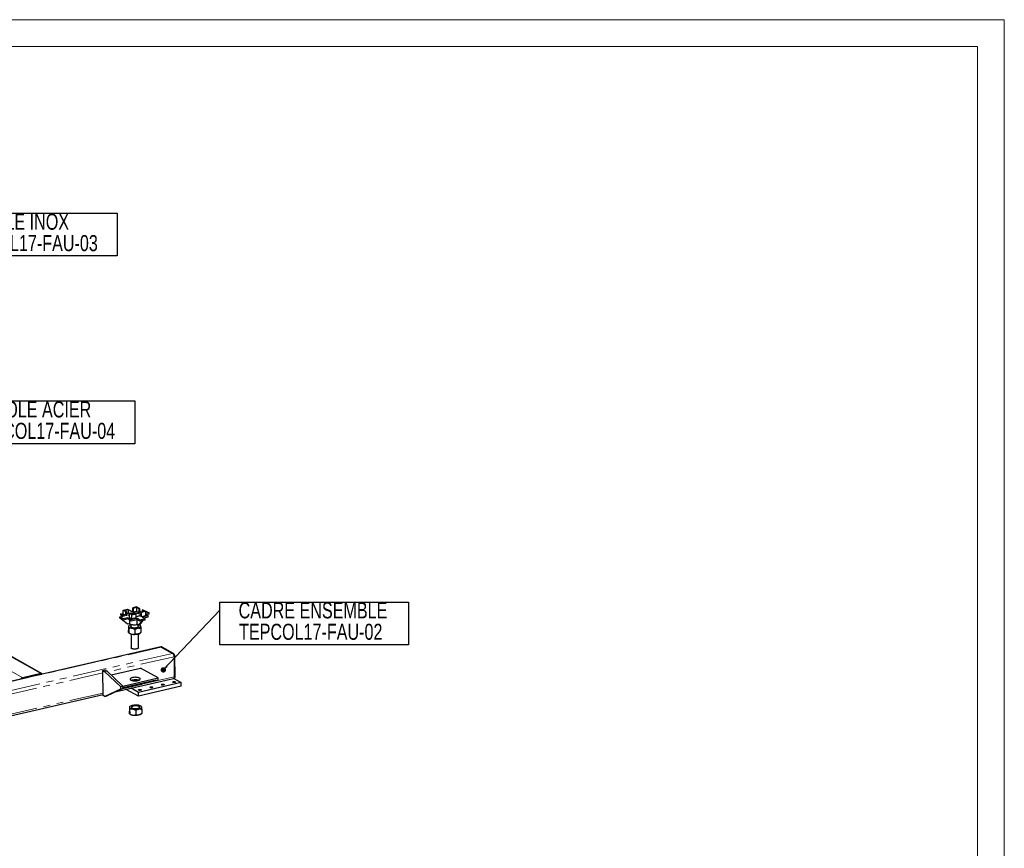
# Model space of a CAD drawing. Header units: millimetres. Extents: x 0 to 841, y 0 to 594.
# Tile 107 of 107: x 657 to 841, y 439 to 594. Entities that reach past the tile are written whole.
import ezdxf

# ---------------------------------------------------------------- set-up
doc = ezdxf.new("R2010")
doc.units = ezdxf.units.MM
doc.linetypes.add('PHANTOM', pattern=[12.7, 6.35, -1.27, 1.27, -1.27, 1.27, -1.27])
doc.layers.add('NOTES', color=6, linetype='Continuous')
doc.layers.add('TRAIT-FORT', color=4, linetype='Continuous', lineweight=25)
doc.styles.add('SLDTEXTSTYLE0', font='TXT', dxfattribs={"width": 0.75})
doc.dimstyles.new('SLDDIMSTYLE1', dxfattribs={"dimtxt": 0.18, "dimasz": 1, "dimexe": 0, "dimexo": 0.0625, "dimgap": 0, "dimtad": 0, "dimtih": 1, "dimtoh": 1, "dimdec": 0, "dimrnd": 1e-09, "dimzin": 0, "dimdsep": 46, "dimtxsty": 'Standard', "dimblk1": 'DOT', "dimblk2": 'DOT', "dimsah": 1, "dimcen": 0.09, "dimadec": 0, "dimazin": 0, "dimtfac": 1, "dimtdec": 0, "dimtofl": 0, "dimtmove": 0, "dimatfit": 3, "dimldrblk": 'DOT', "dimfxl": 1, "dimfrac": 2, "dimtolj": 1, "dimtzin": 0, "dimarcsym": 0})

# ---------------------------------------------------------------- blocks, each defined once
blk = doc.blocks.new('SW_NOTE_4')
at = {"layer": 'NOTES', "color": 0}
for p, q in [((0, -6.42), (0, 1.51)), ((0, 1.51), (33.96, 1.51)), ((33.96, 1.51), (33.96, -6.42)), ((33.96, -6.42), (0, -6.42))]:
    blk.add_line(p, q, dxfattribs=at)
at = {"layer": 'NOTES', "color": 0, "char_height": 3, "attachment_point": 2, "style": 'SLDTEXTSTYLE0'}
for s, insert in [('TOLE INOX', (16.94, 1.45)), ('TECPOL17-FAU-03', (16.95, -2.55))]:
    blk.add_mtext(s, dxfattribs=dict(at, insert=insert))
blk = doc.blocks.new('SW_NOTE_5')
at = {"layer": 'NOTES', "color": 0}
for p, q in [((0, -6.54), (0, 1.51)), ((0, 1.51), (33.96, 1.51)), ((33.96, 1.51), (33.96, -6.54)), ((33.96, -6.54), (0, -6.54))]:
    blk.add_line(p, q, dxfattribs=at)
at = {"layer": 'NOTES', "color": 0, "char_height": 3, "attachment_point": 2, "style": 'SLDTEXTSTYLE0'}
for s, insert in [('TOLE ACIER', (16.89, 1.38)), ('TEPCOL17-FAU-04', (16.92, -2.62))]:
    blk.add_mtext(s, dxfattribs=dict(at, insert=insert))
blk = doc.blocks.new('SW_NOTE_6')
at = {"layer": 'NOTES', "color": 0}
for p, q in [((0, -6.42), (0, 1.51)), ((0, 1.51), (35.22, 1.51)), ((35.22, 1.51), (35.22, -6.42)), ((35.22, -6.42), (0, -6.42))]:
    blk.add_line(p, q, dxfattribs=at)
at = {"layer": 'NOTES', "color": 0, "char_height": 3, "attachment_point": 2, "style": 'SLDTEXTSTYLE0'}
for s, insert in [('CADRE ENSEMBLE', (17.4, 1.49)), ('TEPCOL17-FAU-02', (16.98, -2.51))]:
    blk.add_mtext(s, dxfattribs=dict(at, insert=insert))
blk = doc.blocks.new('_Dot')
at = {"color": 0, "linetype": 'ByBlock', "lineweight": -2}
blk.add_line((-0.5, 0), (-1, 0), dxfattribs=at)
at = {"color": 0, "linetype": 'ByBlock', "const_width": 0.5}
blk.add_lwpolyline([(-0.25, 0, 1), (0.25, 0, 1)], format="xyb", close=True, dxfattribs=at)

msp = doc.modelspace()

# ---------------------------------------------------------------- linework, layer by layer
at = {"color": 7, "linetype": 'Continuous', "lineweight": 18}
for p, q in [((841, 594), (0, 594)), ((841, 594), (841, 0)), ((836, 589), (5, 589)), ((836, 589), (836, 5))]:
    msp.add_line(p, q, dxfattribs=at)
at = {"color": 8, "linetype": 'PHANTOM', "lineweight": 18}
for p, q in [((661.22098, 471.97133), (635.12018, 486.55685)), ((683.68092, 476.90924), (644.22813, 467.87048)), ((683.78712, 476.93357), (683.68092, 476.90924)), ((685.79007, 475.73061), (646.33728, 466.69185)), ((657.82251, 471.19273), (649.5458, 475.81788)), ((686.05907, 475.1155), (673.71051, 472.28641)), ((685.89627, 475.75494), (685.79007, 475.73061)), ((686.16527, 475.13983), (686.05907, 475.1155)), ((672.78377, 472.07409), (646.89975, 466.14397)), ((676.51484, 469.39424), (683.09938, 470.90278)), ((686.10186, 471.37322), (680.04834, 469.98634)), ((686.20806, 471.39756), (686.10186, 471.37322)), ((672.82657, 468.33181), (648.18764, 462.68696))]:
    msp.add_line(p, q, dxfattribs=at)
at = {"layer": 'TRAIT-FORT', "color": 4, "linetype": 'Continuous', "lineweight": 25}
for p, q in [((661.47024, 471.94002), (635.21537, 486.61164)), ((676.56939, 483.81401), (677.39246, 484.00258)), ((676.57808, 483.05386), (676.56939, 483.81401)), ((676.56939, 483.81401), (677.05964, 483.54005)), ((676.82756, 483.79526), (677.49132, 483.94733)), ((677.21894, 483.57655), (676.82756, 483.79526)), ((677.05964, 483.54005), (677.21894, 483.57655)), ((677.06833, 482.77991), (677.05964, 483.54005)), ((677.21894, 483.57655), (677.22763, 482.8164)), ((677.39246, 484.00258), (677.49132, 483.94733)), ((677.49132, 483.94733), (677.50002, 483.18718)), ((677.49272, 483.8249), (677.66027, 483.86329)), ((677.66027, 483.86329), (678.18756, 483.56863)), ((677.69586, 483.21063), (677.85516, 483.24713)), ((678.26711, 483.01693), (677.85516, 483.24713)), ((678.18756, 483.56863), (678.35086, 483.60605)), ((679.13358, 484.41768), (678.34365, 484.2367)), ((678.34365, 484.2367), (678.44251, 484.18145)), ((678.35234, 483.47655), (678.34365, 484.2367)), ((678.4512, 483.4213), (678.35234, 483.47655)), ((678.44251, 484.18145), (679.07314, 484.32593)), ((678.44251, 484.18145), (678.4512, 483.4213)), ((679.08184, 483.56578), (678.4512, 483.4213)), ((679.07314, 484.32593), (679.48509, 484.09573)), ((679.07314, 484.32593), (679.08184, 483.56578)), ((679.49378, 483.33558), (679.08184, 483.56578)), ((679.13358, 484.41768), (679.64439, 484.13223)), ((679.64439, 484.13223), (679.48509, 484.09573)), ((679.48509, 484.09573), (679.49378, 483.33558)), ((679.65308, 483.37208), (679.49378, 483.33558)), ((679.64439, 484.13223), (679.65308, 483.37208)), ((679.65038, 483.6089), (679.95172, 483.4405)), ((680.51269, 483.5476), (679.84892, 483.39553)), ((679.84892, 483.39553), (679.85762, 482.63538)), ((679.94779, 483.34028), (679.84892, 483.39553)), ((680.77086, 483.52885), (679.94779, 483.34028)), ((679.94779, 483.34028), (679.95648, 482.58013)), ((679.95172, 483.4405), (680.12458, 483.4801)), ((680.28061, 483.80281), (680.12131, 483.76631)), ((680.12131, 483.76631), (680.51269, 483.5476)), ((680.12131, 483.76631), (680.12483, 483.45874)), ((680.77086, 483.52885), (680.28061, 483.80281)), ((680.64481, 483.59929), (680.80134, 483.63515)), ((680.77955, 482.7687), (680.77086, 483.52885)), ((681.40443, 483.29814), (680.77515, 483.15397)), ((680.80134, 483.63515), (681.40443, 483.29814)), ((681.4071, 483.06424), (681.40443, 483.29814)), ((675.95321, 482.52443), (676.80282, 482.71908)), ((676.55629, 482.18741), (675.95321, 482.52443)), ((675.95588, 482.29053), (675.95321, 482.52443)), ((676.55897, 481.95352), (675.95588, 482.29053)), ((676.12723, 483.09661), (676.57642, 483.19952)), ((676.80282, 482.71908), (676.12723, 483.09661)), ((676.12991, 482.86271), (676.12723, 483.09661)), ((676.50787, 482.6515), (676.12991, 482.86271)), ((676.29532, 482.10085), (676.21952, 482.14321)), ((677.29492, 481.21706), (676.21952, 482.14321)), ((676.29532, 482.10085), (677.37072, 481.1747)), ((677.40591, 482.38206), (676.55629, 482.18741)), ((676.55897, 481.95352), (676.55629, 482.18741)), ((677.40859, 482.14817), (676.55897, 481.95352)), ((677.06833, 482.77991), (676.57808, 483.05386)), ((677.22763, 482.8164), (677.06833, 482.77991)), ((677.50002, 483.18718), (677.22412, 483.12397)), ((678.0815, 482.00453), (677.40591, 482.38206)), ((677.40859, 482.14817), (677.40591, 482.38206)), ((678.08417, 481.77064), (677.40859, 482.14817)), ((677.69586, 483.21063), (677.70455, 482.45048)), ((678.20667, 482.92518), (677.69586, 483.21063)), ((678.21536, 482.16503), (677.70455, 482.45048)), ((677.83004, 481.27993), (677.82276, 481.91672)), ((679.17007, 482.25393), (678.0815, 482.00453)), ((678.08417, 481.77064), (678.0815, 482.00453)), ((679.17275, 482.02004), (678.08417, 481.77064)), ((678.20667, 482.92518), (678.9966, 483.10616)), ((678.21536, 482.16503), (678.20667, 482.92518)), ((679.0053, 482.34601), (678.21536, 482.16503)), ((678.89774, 483.16141), (678.26711, 483.01693)), ((678.9966, 483.10616), (678.89774, 483.16141)), ((679.0053, 482.34601), (678.9966, 483.10616)), ((679.69736, 481.95927), (679.17007, 482.25393)), ((679.17275, 482.02004), (679.17007, 482.25393)), ((679.70004, 481.72538), (679.17275, 482.02004)), ((679.19404, 481.18086), (679.18452, 482.01346)), ((679.47911, 481.02157), (680.12485, 481.82271)), ((680.24698, 481.85069), (679.60124, 481.04955)), ((680.66911, 482.1819), (679.69736, 481.95927)), ((679.70004, 481.72538), (679.69736, 481.95927)), ((680.67179, 481.94801), (679.70004, 481.72538)), ((679.95648, 482.58013), (679.85762, 482.63538)), ((680.77955, 482.7687), (679.95648, 482.58013)), ((680.24698, 481.85069), (680.12485, 481.82271)), ((681.2304, 482.72596), (680.14182, 482.47656)), ((680.14182, 482.47656), (680.66911, 482.1819)), ((681.23307, 482.49206), (680.43945, 482.31024)), ((680.46418, 482.29642), (680.4816, 482.3199)), ((680.67179, 481.94801), (680.66911, 482.1819)), ((680.77714, 482.97924), (681.2304, 482.72596)), ((681.4071, 483.06424), (680.85244, 482.93717)), ((680.91417, 482.90267), (680.95767, 482.96128)), ((681.23307, 482.49206), (681.2304, 482.72596)), ((677.37072, 481.1747), (677.29492, 481.21706)), ((677.83004, 481.27993), (677.37072, 481.1747)), ((677.56004, 480.81925), (677.56902, 480.03391)), ((677.65971, 480.91491), (677.56421, 480.83022)), ((677.6014, 480.36133), (677.61038, 479.57599)), ((677.60418, 479.56498), (677.67584, 479.50431)), ((678.01135, 481.15566), (678.01698, 480.66336)), ((678.74644, 480.15627), (678.75542, 479.37093)), ((679.47911, 481.02157), (679.19404, 481.18086)), ((679.39189, 480.67908), (679.38738, 481.07282)), ((679.60124, 481.04955), (679.47911, 481.02157)), ((679.81497, 480.87806), (679.74331, 480.93873)), ((679.75944, 479.52814), (679.85494, 479.61282)), ((679.85013, 480.40913), (679.85911, 479.62379)), ((679.85911, 479.62379), (679.8548, 479.61631)), ((678.03207, 479.34386), (678.06157, 476.76375)), ((679.43648, 476.77947), (679.40698, 479.35958)), ((683.57461, 476.92883), (644.17235, 467.90165)), ((683.68081, 476.95316), (683.57461, 476.92883)), ((683.68092, 476.90924), (685.79007, 475.73061)), ((683.78712, 476.93357), (685.89627, 475.75494)), ((686.05907, 475.1155), (686.10186, 471.37322)), ((686.16527, 475.13983), (686.20806, 471.39756)), ((672.77843, 472.54187), (673.20323, 472.6392)), ((672.83192, 467.86403), (672.77843, 472.54187)), ((672.77843, 472.54187), (673.10798, 472.35771)), ((673.10798, 472.35771), (673.53279, 472.45504)), ((673.10798, 472.35771), (676.08735, 469.5308)), ((673.20323, 472.6392), (673.53279, 472.45504)), ((673.53279, 472.45504), (676.51216, 469.62813)), ((674.30776, 471.71972), (679.80115, 472.97828)), ((683.09671, 471.13667), (679.80115, 472.97828)), ((661.22098, 471.97133), (657.82251, 471.19273)), ((675.33056, 468.60026), (685.94987, 471.03318)), ((676.51216, 469.62813), (683.09671, 471.13667)), ((676.51658, 469.24202), (683.02339, 470.73275)), ((683.09938, 470.90278), (683.09671, 471.13667)), ((685.94987, 471.03318), (686.05608, 471.05751)), ((686.00554, 471.04593), (687.36686, 470.28521)), ((676.0927, 469.06302), (673.16147, 467.67987)), ((676.51751, 469.16034), (673.58628, 467.77719)), ((676.08735, 469.5308), (676.51216, 469.62813)), ((676.08735, 469.5308), (676.0927, 469.06302)), ((676.0927, 469.06302), (676.51751, 469.16034)), ((676.51484, 469.39424), (676.51216, 469.62813)), ((676.51216, 469.62813), (676.51751, 469.16034)), ((676.51742, 469.16881), (680.01956, 469.97117)), ((679.4097, 467.75869), (677.15551, 469.01836)), ((679.40168, 468.46036), (678.04036, 469.22109)), ((687.36686, 470.28521), (679.40168, 468.46036)), ((687.37488, 469.58353), (679.4097, 467.75869)), ((687.37488, 469.58353), (687.36686, 470.28521)), ((646.94602, 462.09727), (672.83005, 468.02739)), ((673.16147, 467.67987), (672.83192, 467.86403)), ((673.16147, 467.67987), (673.58628, 467.77719)), ((679.4097, 467.75869), (679.40168, 468.46036)), ((677.73262, 465.72691), (677.74161, 464.94157)), ((677.83229, 465.82257), (677.73679, 465.73789)), ((677.77398, 465.26899), (677.78296, 464.48366)), ((678.91903, 465.06393), (678.92801, 464.2786)), ((679.98755, 465.78573), (679.91589, 465.8464)), ((680.02271, 465.31679), (680.03169, 464.53145)), ((677.77677, 464.47264), (677.84842, 464.41197)), ((679.93202, 464.4358), (680.02753, 464.52048)), ((680.03169, 464.53145), (680.02738, 464.52397))]:
    msp.add_line(p, q, dxfattribs=at)
at = {"layer": 'TRAIT-FORT', "color": 4, "linetype": 'Continuous', "lineweight": 25, "flags": 128}
for points in [[(678.11857, 483.22435), (678.25598, 483.25113), (678.4024, 483.27066), (678.55471, 483.28254), (678.70967, 483.2865), (678.86396, 483.28246), (679.01432, 483.27051), (679.15752, 483.25091), (679.29052, 483.22407), (679.41048, 483.19056), (679.51485, 483.1511), (679.6014, 483.10653), (679.66828, 483.05779), (679.71408, 483.00593), (679.73781, 482.95206), (679.73897, 482.89732), (679.71754, 482.84287), (679.67397, 482.78989), (679.60918, 482.73949), (679.52457, 482.69275), (679.42194, 482.65067), (679.30346, 482.61414), (679.17167, 482.58395), (679.02938, 482.56073), (679.00288, 482.55733)], [(678.11857, 483.22435), (678.25598, 483.25113), (678.4024, 483.27066), (678.55471, 483.28254), (678.70967, 483.2865), (678.86396, 483.28246), (679.01432, 483.27051), (679.15752, 483.25091), (679.29052, 483.22407), (679.41048, 483.19056), (679.51485, 483.1511), (679.6014, 483.10653), (679.66828, 483.05779), (679.71408, 483.00593), (679.73781, 482.95206), (679.73897, 482.89732), (679.71754, 482.84287), (679.67397, 482.78989), (679.60918, 482.73949), (679.52457, 482.69275), (679.42194, 482.65067), (679.30346, 482.61414), (679.17167, 482.58395), (679.02938, 482.56073), (679.00288, 482.55733)], [(677.70107, 482.75475), (677.66375, 482.79038), (677.62889, 482.84338), (677.61641, 482.89784), (677.62657, 482.95258), (677.65916, 483.00644), (677.69775, 483.04541)], [(677.70107, 482.75475), (677.66375, 482.79038), (677.62889, 482.84338), (677.61641, 482.89784), (677.62657, 482.95258), (677.65916, 483.00644), (677.69775, 483.04541)], [(677.9693, 483.18335), (677.99311, 483.19091), (678.11857, 483.22435)], [(677.9693, 483.18335), (677.99311, 483.19091), (678.11857, 483.22435)], [(678.01217, 481.08346), (677.99034, 481.07709), (677.88285, 481.04053), (677.7894, 480.99947), (677.71159, 480.9546), (677.65074, 480.9067), (677.6079, 480.85657), (677.5838, 480.80508), (677.57886, 480.75312)], [(677.57886, 480.75312), (677.59315, 480.70156), (677.62644, 480.65129), (677.67815, 480.60318), (677.7474, 480.55803), (677.83301, 480.51664), (677.9335, 480.4797), (678.04717, 480.44785), (678.17206, 480.42163)], [(677.75822, 481.26348), (677.81388, 481.23134), (677.90959, 481.18921), (678.02206, 481.15263), (678.14887, 481.12238), (678.28734, 481.09909), (678.43451, 481.08327), (678.58725, 481.07526), (678.74229, 481.07522), (678.89633, 481.08316), (679.0461, 481.0989), (679.18839, 481.12212), (679.26839, 481.13932)], [(677.95365, 480.76108), (677.96918, 480.71542), (678.00702, 480.67162), (678.06601, 480.63103), (678.14436, 480.59487), (678.23969, 480.56425), (678.34911, 480.54009), (678.46929, 480.52313), (678.59657, 480.51389), (678.7271, 480.51264), (678.8569, 480.51942), (678.98203, 480.53403), (679.09869, 480.55602), (679.20333, 480.58473), (679.29278, 480.61928), (679.36431, 480.65862), (679.41576, 480.70156), (679.44556, 480.7468), (679.4528, 480.79295), (679.43727, 480.83862), (679.39943, 480.88241), (679.38947, 480.89067)], [(679.29642, 480.44553), (679.41611, 480.47695), (679.52359, 480.5135), (679.61704, 480.55456), (679.69486, 480.59943), (679.75571, 480.64734), (679.79855, 480.69746), (679.82264, 480.74895), (679.82759, 480.80091)], [(679.82759, 480.80091), (679.81329, 480.85247), (679.78001, 480.90274), (679.72829, 480.95086), (679.65904, 480.996), (679.57344, 481.03739), (679.56446, 481.04112)], [(679.43648, 476.77947), (679.43622, 476.7717), (679.42174, 476.72835), (679.38564, 476.68638), (679.32907, 476.64716), (679.25387, 476.61194), (679.16244, 476.58185), (679.05772, 476.55786), (678.94308, 476.54073), (678.8222, 476.53103), (678.69897, 476.52907), (678.57735, 476.53489), (678.46125, 476.54833), (678.35439, 476.56894), (678.26022, 476.59607), (678.18176, 476.62884), (678.12154, 476.66619), (678.08148, 476.70694), (678.06288, 476.74976), (678.06157, 476.76375)], [(685.79007, 475.73061), (685.84161, 475.69288), (685.89137, 475.63862), (685.93745, 475.56992), (685.97806, 475.48942), (686.01166, 475.40021), (686.03695, 475.30573), (686.05296, 475.20959), (686.05907, 475.1155)], [(685.79007, 475.73061), (685.84161, 475.69288), (685.89137, 475.63862), (685.93745, 475.56992), (685.97806, 475.48942), (686.01166, 475.40021), (686.03695, 475.30573), (686.05296, 475.20959), (686.05907, 475.1155)], [(685.89627, 475.75494), (685.94781, 475.71721), (685.99757, 475.66295), (686.04365, 475.59426), (686.08427, 475.51375), (686.11786, 475.42455), (686.14315, 475.33006), (686.15916, 475.23392), (686.16527, 475.13983)], [(678.32144, 471.21112), (678.20564, 471.18003), (678.10415, 471.14319), (678.01933, 471.10147), (677.95319, 471.05584), (677.90726, 471.00738), (677.88263, 470.95722), (677.87987, 470.90653), (677.89904, 470.85651), (677.9397, 470.80833), (678.0009, 470.76311), (678.0812, 470.72192), (678.17871, 470.68572), (678.29116, 470.65536), (678.4159, 470.63155), (678.55002, 470.61486), (678.69036, 470.60566), (678.83365, 470.60418), (678.97651, 470.61045), (679.11561, 470.62433), (679.24768, 470.64548), (679.36963, 470.67342), (679.47859, 470.70749), (679.57202, 470.74688), (679.64772, 470.79069), (679.70392, 470.83787), (679.7393, 470.88733), (679.75304, 470.9379), (679.74481, 470.9884), (679.7148, 471.03764), (679.66372, 471.08448), (679.59277, 471.12781), (679.5036, 471.16662), (679.39831, 471.2), (679.27937, 471.22716), (679.14956, 471.24747), (679.01192, 471.26046), (678.86969, 471.26581), (678.7262, 471.26341), (678.5848, 471.25331), (678.44882, 471.23574), (678.32144, 471.21112)], [(678.32679, 470.74334), (678.21099, 470.71224), (678.15532, 470.69341)], [(683.02339, 470.73275), (683.04302, 470.74104), (683.06266, 470.75897), (683.07865, 470.78525), (683.09037, 470.81888), (683.09737, 470.85856), (683.09938, 470.90278)], [(686.21607, 470.3007), (686.14332, 470.28893), (686.0646, 470.28517), (685.98689, 470.28974), (685.9171, 470.30224), (685.86142, 470.32156), (685.82482, 470.34597), (685.81053, 470.37332), (685.81983, 470.40117), (685.8519, 470.42705), (685.90387, 470.44865), (685.97114, 470.46407), (686.04773, 470.47192), (686.12683, 470.47151), (686.20142, 470.46288), (686.26486, 470.44679), (686.31152, 470.42468), (686.33725, 470.3985), (686.33978, 470.37059), (686.31886, 470.34342), (686.27636, 470.31941), (686.21607, 470.3007)], [(686.10186, 471.37322), (686.09784, 471.28479), (686.08384, 471.20543), (686.0604, 471.13817), (686.02842, 471.0856), (685.98914, 471.04975), (685.94987, 471.03318)], [(686.10186, 471.37322), (686.09784, 471.28479), (686.08384, 471.20543), (686.0604, 471.13817), (686.02842, 471.0856), (685.98914, 471.04975), (685.94987, 471.03318)], [(686.20806, 471.39756), (686.20404, 471.30913), (686.19004, 471.22976), (686.1666, 471.1625), (686.13462, 471.10993), (686.09534, 471.07408), (686.05608, 471.05751)], [(679.84393, 468.84082), (679.77118, 468.82906), (679.69246, 468.82529), (679.61475, 468.82986), (679.54496, 468.84236), (679.48928, 468.86168), (679.45268, 468.8861), (679.43839, 468.91344), (679.44769, 468.94129), (679.47976, 468.96717), (679.53173, 468.98878), (679.599, 469.00419), (679.67559, 469.01204), (679.75469, 469.01163), (679.82928, 469.003), (679.89272, 468.98691), (679.93938, 468.9648), (679.96511, 468.93862), (679.96764, 468.91071), (679.94672, 468.88355), (679.90422, 468.85954), (679.84393, 468.84082)], [(681.96797, 469.32745), (681.89523, 469.31568), (681.81651, 469.31192), (681.73879, 469.31649), (681.669, 469.32899), (681.61333, 469.34831), (681.57672, 469.37272), (681.56244, 469.40007), (681.57174, 469.42792), (681.6038, 469.4538), (681.65578, 469.4754), (681.72305, 469.49081), (681.79964, 469.49866), (681.87874, 469.49826), (681.95333, 469.48962), (682.01677, 469.47354), (682.06343, 469.45142), (682.08916, 469.42525), (682.09168, 469.39734), (682.07077, 469.37017), (682.02827, 469.34616), (681.96797, 469.32745)], [(684.09202, 469.81407), (684.01928, 469.80231), (683.94055, 469.79855), (683.86284, 469.80312), (683.79305, 469.81561), (683.73738, 469.83493), (683.70077, 469.85935), (683.68648, 469.8867), (683.69578, 469.91455), (683.72785, 469.94042), (683.77983, 469.96203), (683.8471, 469.97744), (683.92369, 469.98529), (684.00279, 469.98488), (684.07737, 469.97625), (684.14081, 469.96016), (684.18747, 469.93805), (684.21321, 469.91187), (684.21573, 469.88396), (684.19481, 469.8568), (684.15232, 469.83279), (684.09202, 469.81407)], [(678.28261, 466.01617), (678.16292, 465.98475), (678.05543, 465.94819), (677.96198, 465.90713), (677.88417, 465.86226), (677.82332, 465.81436), (677.78048, 465.76423), (677.75639, 465.71275), (677.75144, 465.66078)], [(677.75144, 465.66078), (677.76574, 465.60922), (677.79902, 465.55895), (677.85073, 465.51084), (677.91999, 465.4657), (678.00559, 465.4243), (678.10609, 465.38736), (678.21975, 465.35551), (678.34464, 465.32929)], [(678.12623, 465.66874), (678.14176, 465.62308), (678.1796, 465.57928), (678.23859, 465.53869), (678.31695, 465.50253), (678.41228, 465.47191), (678.5217, 465.44775), (678.64187, 465.43079), (678.76916, 465.42155), (678.89968, 465.4203), (679.02948, 465.42708), (679.15461, 465.44169), (679.27127, 465.46368), (679.37592, 465.49239), (679.46536, 465.52694), (679.5369, 465.56629), (679.58834, 465.60923), (679.61814, 465.65446), (679.62538, 465.70061), (679.60985, 465.74628), (679.57201, 465.79007), (679.51302, 465.83067), (679.43467, 465.86682), (679.33933, 465.89745), (679.22992, 465.9216), (679.10974, 465.93856), (678.98245, 465.94781), (678.85193, 465.94906), (678.72213, 465.94227), (678.597, 465.92766), (678.48034, 465.90567), (678.3757, 465.87696), (678.28625, 465.84241), (678.21472, 465.80307), (678.16327, 465.76013), (678.13347, 465.7149), (678.12623, 465.66874)], [(680.00017, 465.70858), (679.98588, 465.76013), (679.95259, 465.8104), (679.90088, 465.85852), (679.83163, 465.90366), (679.74602, 465.94505), (679.64553, 465.98199), (679.53186, 466.01385), (679.40697, 466.04007)], [(679.46901, 465.35319), (679.58869, 465.38461), (679.69618, 465.42116), (679.78963, 465.46222), (679.86744, 465.50709), (679.92829, 465.555), (679.97113, 465.60512), (679.99523, 465.65661), (680.00017, 465.70858)]]:
    msp.add_lwpolyline(points, dxfattribs=at)
at = {"layer": 'TRAIT-FORT', "color": 4, "linetype": 'Continuous', "lineweight": 25}
for centre, radius, start, end in [((678.09648, 480.7579), 0.14287, 124.9871323, 178.7248814), ((678.67235, 483.34516), 2.96603, 260.2892081, 282.1461348), ((678.3062, 480.39525), 1.09139, 234.7198326, 263.611588), ((678.68506, 482.23417), 2.96603, 260.2892081, 282.1461348), ((679.1213, 480.39195), 1.07396, 280.0723932, 306.4550004), ((683.6037, 476.78848), 0.14334, 57.406567, 101.712941), ((683.70991, 476.81281), 0.14334, 57.406567, 101.712941), ((657.96406, 470.66606), 0.54536, 105.0440018, 147.948378), ((661.30567, 471.6455), 0.33666, 44.596151, 104.569363), ((678.83691, 468.49175), 2.30865, 73.7854878, 102.7656277), ((679.97151, 470.07795), 0.1171, 294.2266391, 351.2171569), ((678.90668, 463.11653), 2.96603, 80.2892081, 102.1461348), ((678.84494, 468.25282), 2.96603, 260.2892081, 282.1461348), ((678.47878, 465.30291), 1.09139, 234.7198326, 263.611588), ((678.85764, 467.14183), 2.96603, 260.2892081, 282.1461348), ((679.29388, 465.29961), 1.07396, 280.0723932, 306.4550004)]:
    msp.add_arc(centre, radius, start, end, dxfattribs=at)
for points, knots in [([(677.56004, 480.81925), (677.56133, 480.82373), (677.56455, 480.83487), (677.57035, 480.82598), (677.57556, 480.78883), (677.57851, 480.75688), (677.57886, 480.75312)], [0, 0, 0, 0, 0.236815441, 0.588856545, 0.951531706, 1, 1, 1, 1]), ([(677.59156, 479.64213), (677.59121, 479.64608), (677.58833, 479.67869), (677.58259, 479.76225), (677.57533, 479.89756), (677.57081, 479.99535), (677.56902, 480.03391)], [0, 0, 0, 0, 0.048467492, 0.399489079, 0.763188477, 1, 1, 1, 1]), ([(677.57886, 480.75312), (677.58113, 480.72471), (677.58575, 480.66702), (677.59339, 480.53208), (677.5986, 480.42098), (677.6014, 480.36133)], [0, 0, 0, 0, 0.309982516, 0.629529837, 1, 1, 1, 1]), ([(677.61038, 479.57599), (677.60833, 479.56997), (677.60457, 479.5589), (677.59826, 479.5781), (677.59381, 479.6206), (677.59156, 479.64213)], [0, 0, 0, 0, 0.370473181, 0.681026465, 1, 1, 1, 1]), ([(678.17206, 480.42163), (678.1223, 480.42822), (678.02175, 480.44155), (677.87572, 480.43149), (677.73472, 480.40503), (677.64597, 480.37594), (677.6014, 480.36133)], [0, 0, 0, 0, 0.249577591, 0.504363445, 0.751046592, 1, 1, 1, 1]), ([(677.61038, 479.57599), (677.6892, 479.52392), (677.84955, 479.41799), (678.04775, 479.33852), (678.16078, 479.31552), (678.18476, 479.31064)], [0, 0, 0, 0, 0.432386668, 0.879557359, 1, 1, 1, 1]), ([(678.74644, 480.15627), (678.66762, 480.20835), (678.50727, 480.31427), (678.30907, 480.39374), (678.19604, 480.41675), (678.17206, 480.42163)], [0, 0, 0, 0, 0.432386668, 0.879557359, 1, 1, 1, 1]), ([(678.74644, 480.15627), (678.82157, 480.21162), (678.97438, 480.3242), (679.16444, 480.41193), (679.27332, 480.43964), (679.29642, 480.44553)], [0, 0, 0, 0, 0.432386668, 0.879557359, 1, 1, 1, 1]), ([(679.29642, 480.44553), (679.34441, 480.45413), (679.44138, 480.47151), (679.63031, 480.46769), (679.76271, 480.43242), (679.85013, 480.40913)], [0, 0, 0, 0, 0.249707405, 0.504625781, 1, 1, 1, 1]), ([(679.85911, 479.62379), (679.78398, 479.56845), (679.63117, 479.45586), (679.44111, 479.36814), (679.33223, 479.34042), (679.30913, 479.33454)], [0, 0, 0, 0, 0.432386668, 0.879557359, 1, 1, 1, 1]), ([(679.8151, 480.87381), (679.81642, 480.87296), (679.81991, 480.87073), (679.82429, 480.83653), (679.82724, 480.80467), (679.82759, 480.80091)], [0, 0, 0, 0, 0.349767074, 0.923346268, 1, 1, 1, 1]), ([(679.82759, 480.80091), (679.82986, 480.77251), (679.83448, 480.71482), (679.84212, 480.57987), (679.84733, 480.46878), (679.85013, 480.40913)], [0, 0, 0, 0, 0.309982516, 0.629529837, 1, 1, 1, 1]), ([(678.18476, 479.31064), (678.23449, 479.30412), (678.33499, 479.29093), (678.52989, 479.30291), (678.66573, 479.34388), (678.75542, 479.37093)], [0, 0, 0, 0, 0.249707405, 0.504625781, 1, 1, 1, 1]), ([(679.30913, 479.33454), (679.26114, 479.32594), (679.16417, 479.30856), (678.97524, 479.31237), (678.84284, 479.34765), (678.75542, 479.37093)], [0, 0, 0, 0, 0.249707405, 0.504625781, 1, 1, 1, 1]), ([(677.73262, 465.72691), (677.73392, 465.73139), (677.73713, 465.74254), (677.74293, 465.73365), (677.74814, 465.69649), (677.75109, 465.66454), (677.75144, 465.66078)], [0, 0, 0, 0, 0.236815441, 0.588856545, 0.951531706, 1, 1, 1, 1]), ([(677.76415, 464.54979), (677.7638, 464.55375), (677.76091, 464.58635), (677.75517, 464.66991), (677.74792, 464.80523), (677.74339, 464.90301), (677.74161, 464.94157)], [0, 0, 0, 0, 0.048467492, 0.399489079, 0.763188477, 1, 1, 1, 1]), ([(677.75144, 465.66078), (677.75372, 465.63237), (677.75833, 465.57469), (677.76597, 465.43974), (677.77118, 465.32864), (677.77398, 465.26899)], [0, 0, 0, 0, 0.309982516, 0.629529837, 1, 1, 1, 1]), ([(678.34464, 465.32929), (678.29488, 465.33588), (678.19433, 465.34921), (678.04831, 465.33915), (677.9073, 465.31269), (677.81856, 465.2836), (677.77398, 465.26899)], [0, 0, 0, 0, 0.249577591, 0.504363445, 0.751046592, 1, 1, 1, 1]), ([(678.91903, 465.06393), (678.8402, 465.11601), (678.67985, 465.22193), (678.48165, 465.30141), (678.36862, 465.32441), (678.34464, 465.32929)], [0, 0, 0, 0, 0.432386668, 0.879557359, 1, 1, 1, 1]), ([(678.91903, 465.06393), (678.99415, 465.11928), (679.14697, 465.23186), (679.33702, 465.31959), (679.4459, 465.34731), (679.46901, 465.35319)], [0, 0, 0, 0, 0.432386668, 0.879557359, 1, 1, 1, 1]), ([(679.46901, 465.35319), (679.51699, 465.36179), (679.61397, 465.37917), (679.80289, 465.37535), (679.93529, 465.34008), (680.02271, 465.31679)], [0, 0, 0, 0, 0.249707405, 0.504625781, 1, 1, 1, 1]), ([(679.98769, 465.78147), (679.98901, 465.78062), (679.99249, 465.77839), (679.99688, 465.74419), (679.99982, 465.71233), (680.00017, 465.70858)], [0, 0, 0, 0, 0.349767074, 0.923346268, 1, 1, 1, 1]), ([(680.00017, 465.70858), (680.00245, 465.68017), (680.00706, 465.62248), (680.01471, 465.48754), (680.01992, 465.37644), (680.02271, 465.31679)], [0, 0, 0, 0, 0.309982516, 0.629529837, 1, 1, 1, 1]), ([(677.78296, 464.48366), (677.78092, 464.47763), (677.77715, 464.46656), (677.77084, 464.48576), (677.7664, 464.52826), (677.76415, 464.54979)], [0, 0, 0, 0, 0.370473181, 0.681026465, 1, 1, 1, 1]), ([(677.78296, 464.48366), (677.86179, 464.43158), (678.02213, 464.32566), (678.22034, 464.24618), (678.33336, 464.22318), (678.35735, 464.2183)], [0, 0, 0, 0, 0.432386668, 0.879557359, 1, 1, 1, 1]), ([(678.35735, 464.2183), (678.40707, 464.21178), (678.50757, 464.19859), (678.70248, 464.21057), (678.83832, 464.25154), (678.92801, 464.2786)], [0, 0, 0, 0, 0.249707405, 0.504625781, 1, 1, 1, 1]), ([(679.48171, 464.2422), (679.43372, 464.2336), (679.33675, 464.21622), (679.14783, 464.22003), (679.01542, 464.25531), (678.92801, 464.2786)], [0, 0, 0, 0, 0.249707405, 0.504625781, 1, 1, 1, 1]), ([(680.03169, 464.53145), (679.95657, 464.47611), (679.80375, 464.36353), (679.6137, 464.2758), (679.50481, 464.24808), (679.48171, 464.2422)], [0, 0, 0, 0, 0.432386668, 0.879557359, 1, 1, 1, 1])]:
    msp.add_open_spline(points, degree=3, knots=knots, dxfattribs=at)

# ---------------------------------------------------------------- block references
at = {"layer": 'NOTES', "color": 211}
for name, p in [('SW_NOTE_4', (641.50943, 556.3522)), ('SW_NOTE_5', (644.77987, 521.38365)), ('SW_NOTE_6', (694.59119, 483.77358))]:
    msp.add_blockref(name, p, dxfattribs=at)

# ---------------------------------------------------------------- leaders
msp.add_leader([(684.06283, 472.64733), (694.59119, 483.77358)], dimstyle='SLDDIMSTYLE1', dxfattribs=at)

doc.saveas('drawing.dxf')
